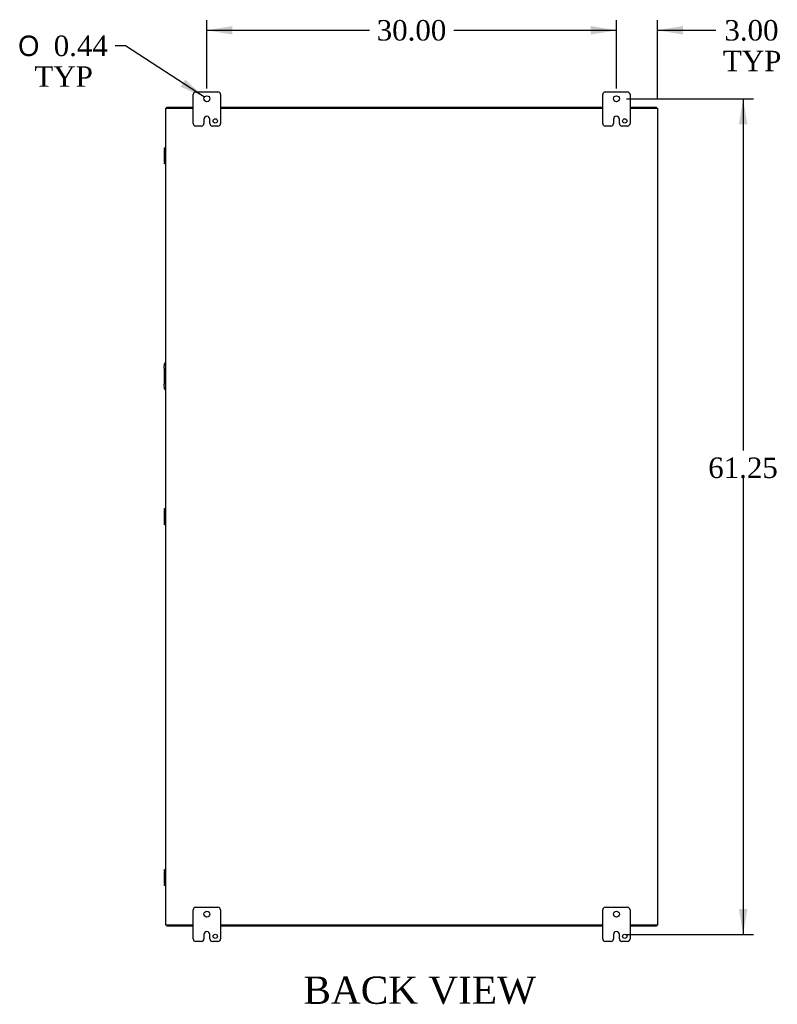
# Model space of a CAD drawing. Header units: inches. Extents: x 16 to 296, y 8 to 197.
# Tile 8 of 10: x 218 to 274, y 61 to 133. Entities that reach past the tile are written whole.
import ezdxf
from ezdxf.enums import TextEntityAlignment as Align

# ---------------------------------------------------------------- set-up
doc = ezdxf.new("R2010")
doc.units = ezdxf.units.IN
doc.header["$MEASUREMENT"] = 0
for name, color, linetype in [('COM40153-2', 7, 'CONTINUOUS'), ('COM42667', 7, 'CONTINUOUS'), ('COM48467', 7, 'CONTINUOUS'), ('COM52670', 7, 'CONTINUOUS'), ('DEFAULT', 7, 'CONTINUOUS'), ('FET07710', 7, 'CONTINUOUS')]:
    doc.layers.add(name, color=color, linetype=linetype)
doc.styles.add('SEACAD_SOLID_EDGE_ANSI1_SY', font='txt')
doc.styles.add('SEACAD_TIMES_NEW_ROMAN', font='times.ttf')

# ---------------------------------------------------------------- blocks, each defined once
blk = doc.blocks.new('GDIMGGROUP5')
at = {"layer": 'DEFAULT', "linetype": 'Continuous'}
for points in [[(233.982, 132.312), (232.107, 131.999), (233.982, 131.687)], [(260.232, 132.312), (260.232, 131.687), (262.107, 131.999)]]:
    blk.add_hatch(color=136, dxfattribs=at).paths.add_polyline_path(points)
at = {"layer": 'DEFAULT', "color": 136, "linetype": 'Continuous'}
for p, q in [((232.107, 127.732), (232.107, 132.749)), ((262.107, 127.732), (262.107, 132.749)), ((232.107, 131.999), (244.022, 131.999)), ((250.191, 131.999), (262.107, 131.999))]:
    blk.add_line(p, q, dxfattribs=at)
at = {"layer": 'DEFAULT', "color": 136, "linetype": 'Continuous', "style": 'SEACAD_TIMES_NEW_ROMAN'}
blk.add_text('30.00', height=1.5, dxfattribs=at).set_placement((244.547, 132.749), align=Align.TOP_LEFT)
blk = doc.blocks.new('GDIMGGROUP6')
at = {"layer": 'DEFAULT', "linetype": 'Continuous'}
for points in [[(260.232, 132.312), (260.232, 131.687), (262.107, 131.999)], [(266.982, 132.312), (265.107, 131.999), (266.982, 131.687)]]:
    blk.add_hatch(color=136, dxfattribs=at).paths.add_polyline_path(points)
at = {"layer": 'DEFAULT', "color": 136, "linetype": 'Continuous'}
for p, q in [((262.107, 127.732), (262.107, 132.749)), ((265.107, 127.035), (265.107, 132.749)), ((258.357, 131.999), (262.107, 131.999)), ((265.107, 131.999), (268.635, 131.999)), ((268.635, 131.999), (269.385, 131.999))]:
    blk.add_line(p, q, dxfattribs=at)
at = {"layer": 'DEFAULT', "color": 136, "linetype": 'Continuous', "style": 'SEACAD_TIMES_NEW_ROMAN'}
for s, p in [('3.00', (270.016, 132.749)), ('TYP', (269.91, 130.499))]:
    blk.add_text(s, height=1.5, dxfattribs=at).set_placement(p, align=Align.TOP_LEFT)
blk = doc.blocks.new('GDIMGGROUP20')
at = {"layer": 'DEFAULT', "linetype": 'Continuous'}
for points in [[(271.702, 125.107), (271.39, 126.982), (271.077, 125.107)], [(271.702, 67.607), (271.077, 67.607), (271.39, 65.732)]]:
    blk.add_hatch(color=136, dxfattribs=at).paths.add_polyline_path(points)
at = {"layer": 'DEFAULT', "color": 136, "linetype": 'Continuous'}
for p, q in [((262.857, 126.982), (272.14, 126.982)), ((271.39, 126.982), (271.39, 101.217)), ((271.39, 99.192), (271.39, 65.732)), ((262.857, 65.732), (272.14, 65.732))]:
    blk.add_line(p, q, dxfattribs=at)
at = {"layer": 'DEFAULT', "color": 136, "linetype": 'Continuous', "style": 'SEACAD_TIMES_NEW_ROMAN'}
blk.add_text('61.25', height=1.5, dxfattribs=at).set_placement((268.831, 100.692), align=Align.TOP_LEFT)
blk = doc.blocks.new('GDIMGGROUP21')
at = {"layer": 'DEFAULT', "linetype": 'Continuous'}
blk.add_hatch(color=136, dxfattribs=at).paths.add_polyline_path([(230.181, 127.861), (231.923, 127.101), (230.522, 128.385)])
at = {"layer": 'DEFAULT', "color": 136, "linetype": 'Continuous'}
for p, q in [((226.142, 130.861), (225.392, 130.861)), ((231.923, 127.101), (226.142, 130.861))]:
    blk.add_line(p, q, dxfattribs=at)
for s, style, p in [('O', 'SEACAD_SOLID_EDGE_ANSI1_SY', (218.275, 131.611)), ('0.44', 'SEACAD_TIMES_NEW_ROMAN', (220.886, 131.611)), ('TYP', 'SEACAD_TIMES_NEW_ROMAN', (219.474, 129.361))]:
    blk.add_text(s, height=1.5, dxfattribs=dict(at, style=style)).set_placement(p, align=Align.TOP_LEFT)

msp = doc.modelspace()

# ---------------------------------------------------------------- linework, layer by layer
at = {"layer": 'COM40153-2', "color": 7}
for p, q in [((228.982, 107.232), (229.011, 107.566)), ((228.982, 107.232), (228.982, 106.061)), ((229.011, 105.727), (228.982, 106.061))]:
    msp.add_line(p, q, dxfattribs=at)
for centre, start, end in [((229.135, 107.555), 103.30062, 175), ((229.135, 105.738), 185, 256.69938)]:
    msp.add_arc(centre, 0.125, start, end, dxfattribs=at)
at = {"layer": 'COM42667', "color": 7}
for p, q in [((229.011, 123.29), (229.011, 123.385)), ((229.011, 123.385), (229.107, 123.385)), ((229.011, 123.29), (229.011, 123.242)), ((229.107, 123.29), (229.011, 123.29)), ((229.011, 122.351), (229.011, 123.242)), ((229.011, 122.351), (229.011, 122.303)), ((229.011, 122.208), (229.011, 122.303)), ((229.011, 122.303), (229.107, 122.303)), ((229.107, 122.208), (229.011, 122.208)), ((229.011, 96.85), (229.011, 96.945)), ((229.011, 96.945), (229.107, 96.945)), ((229.011, 96.85), (229.011, 96.802)), ((229.107, 96.85), (229.011, 96.85)), ((229.011, 95.911), (229.011, 96.802)), ((229.011, 95.911), (229.011, 95.863)), ((229.011, 95.768), (229.011, 95.863)), ((229.011, 95.863), (229.107, 95.863)), ((229.107, 95.768), (229.011, 95.768)), ((229.011, 70.41), (229.011, 70.505)), ((229.011, 70.505), (229.107, 70.505)), ((229.011, 70.41), (229.011, 70.362)), ((229.107, 70.41), (229.011, 70.41)), ((229.011, 69.471), (229.011, 70.362)), ((229.011, 69.471), (229.011, 69.423)), ((229.011, 69.328), (229.011, 69.423)), ((229.011, 69.423), (229.107, 69.423)), ((229.107, 69.328), (229.011, 69.328))]:
    msp.add_line(p, q, dxfattribs=at)
at = {"layer": 'COM48467', "color": 7}
for p, q in [((229.107, 126.285), (229.215, 126.285)), ((229.107, 66.429), (229.107, 126.285)), ((229.215, 126.285), (231.107, 126.285)), ((233.107, 126.285), (261.107, 126.285)), ((263.107, 126.285), (264.999, 126.285)), ((264.999, 126.285), (265.107, 126.285)), ((265.107, 126.285), (265.107, 66.429)), ((229.215, 66.429), (229.107, 66.429)), ((231.107, 66.429), (229.215, 66.429)), ((261.107, 66.429), (233.107, 66.429)), ((264.999, 66.429), (263.107, 66.429)), ((265.107, 66.429), (264.999, 66.429))]:
    msp.add_line(p, q, dxfattribs=at)
at = {"layer": 'COM52670', "color": 7}
for p, q in [((229.179, 126.285), (229.179, 126.357)), ((229.179, 126.357), (231.107, 126.357)), ((233.107, 126.357), (261.107, 126.357)), ((263.107, 126.357), (265.035, 126.357)), ((265.035, 126.285), (265.035, 126.357)), ((229.179, 66.429), (229.179, 66.357)), ((265.035, 66.429), (265.035, 66.357)), ((231.107, 66.357), (229.179, 66.357)), ((261.107, 66.357), (233.107, 66.357)), ((265.035, 66.357), (263.107, 66.357))]:
    msp.add_line(p, q, dxfattribs=at)
at = {"layer": 'FET07710', "color": 7}
for p, q in [((231.107, 125.169), (231.107, 127.294)), ((231.294, 127.482), (232.919, 127.482)), ((233.107, 127.294), (233.107, 125.169)), ((261.107, 125.169), (261.107, 127.294)), ((261.294, 127.482), (262.919, 127.482)), ((263.107, 127.294), (263.107, 125.169)), ((232.107, 125.7), (232.107, 125.7)), ((262.107, 125.7), (262.107, 125.7)), ((231.701, 124.982), (231.294, 124.982)), ((231.889, 125.482), (231.889, 125.169)), ((232.325, 125.169), (232.325, 125.482)), ((232.919, 124.982), (232.513, 124.982)), ((261.701, 124.982), (261.294, 124.982)), ((261.889, 125.482), (261.889, 125.169)), ((262.325, 125.169), (262.325, 125.482)), ((262.919, 124.982), (262.513, 124.982)), ((231.107, 65.419), (231.107, 67.544)), ((231.294, 67.732), (232.919, 67.732)), ((233.107, 67.544), (233.107, 65.419)), ((261.107, 65.419), (261.107, 67.544)), ((261.294, 67.732), (262.919, 67.732)), ((263.107, 67.544), (263.107, 65.419)), ((231.889, 65.732), (231.889, 65.419)), ((232.107, 65.95), (232.107, 65.95)), ((232.325, 65.419), (232.325, 65.732)), ((261.889, 65.732), (261.889, 65.419)), ((262.107, 65.95), (262.107, 65.95)), ((262.325, 65.419), (262.325, 65.732)), ((231.701, 65.232), (231.294, 65.232)), ((232.919, 65.232), (232.513, 65.232)), ((261.701, 65.232), (261.294, 65.232)), ((262.919, 65.232), (262.513, 65.232))]:
    msp.add_line(p, q, dxfattribs=at)
for centre, radius in [((232.107, 126.982), 0.219), ((262.107, 126.982), 0.219), ((232.716, 125.357), 0.156), ((262.716, 125.357), 0.156), ((232.107, 67.232), 0.219), ((262.107, 67.232), 0.219), ((232.716, 65.607), 0.156), ((262.716, 65.607), 0.156)]:
    msp.add_circle(centre, radius, dxfattribs=at)
for centre, radius, start, end in [((231.294, 127.294), 0.188, 90, 180), ((232.919, 127.294), 0.188, 0, 90), ((261.294, 127.294), 0.188, 90, 180), ((262.919, 127.294), 0.188, 0, 90), ((232.107, 125.482), 0.218, 90, 180), ((232.107, 125.482), 0.218, 0, 90), ((262.107, 125.482), 0.218, 90, 180), ((262.107, 125.482), 0.218, 0, 90), ((231.294, 125.169), 0.188, 180, 270), ((231.701, 125.169), 0.188, 270, 0), ((232.513, 125.169), 0.188, 180, 270), ((232.919, 125.169), 0.188, 270, 0), ((261.294, 125.169), 0.188, 180, 270), ((261.701, 125.169), 0.187, 270, 0), ((262.513, 125.169), 0.188, 180, 270), ((262.919, 125.169), 0.188, 270, 0), ((231.294, 67.544), 0.188, 90, 180), ((232.919, 67.544), 0.187, 0, 90), ((261.294, 67.544), 0.188, 90, 180), ((262.919, 67.544), 0.188, 0, 90), ((232.107, 65.732), 0.218, 90, 180), ((232.107, 65.732), 0.218, 0, 90), ((262.107, 65.732), 0.218, 90, 180), ((262.107, 65.732), 0.218, 0, 90), ((231.294, 65.419), 0.187, 180, 270), ((231.701, 65.419), 0.188, 270, 0), ((232.513, 65.419), 0.188, 180, 270), ((232.919, 65.419), 0.188, 270, 0), ((261.294, 65.419), 0.188, 180, 270), ((261.701, 65.419), 0.188, 270, 0), ((262.513, 65.419), 0.188, 180, 270), ((262.919, 65.419), 0.188, 270, 0)]:
    msp.add_arc(centre, radius, start, end, dxfattribs=at)

# ---------------------------------------------------------------- block references
at = {"layer": 'DEFAULT', "color": 7}
for name in ['GDIMGGROUP5', 'GDIMGGROUP6', 'GDIMGGROUP21', 'GDIMGGROUP20']:
    msp.add_blockref(name, (0, 0), dxfattribs=at)

# ---------------------------------------------------------------- texts
at = {"layer": 'DEFAULT', "color": 7, "style": 'SEACAD_TIMES_NEW_ROMAN'}
msp.add_text('BACK VIEW', height=2, dxfattribs=at).set_placement((239.183, 62.66), align=Align.TOP_LEFT)

doc.saveas('drawing.dxf')
